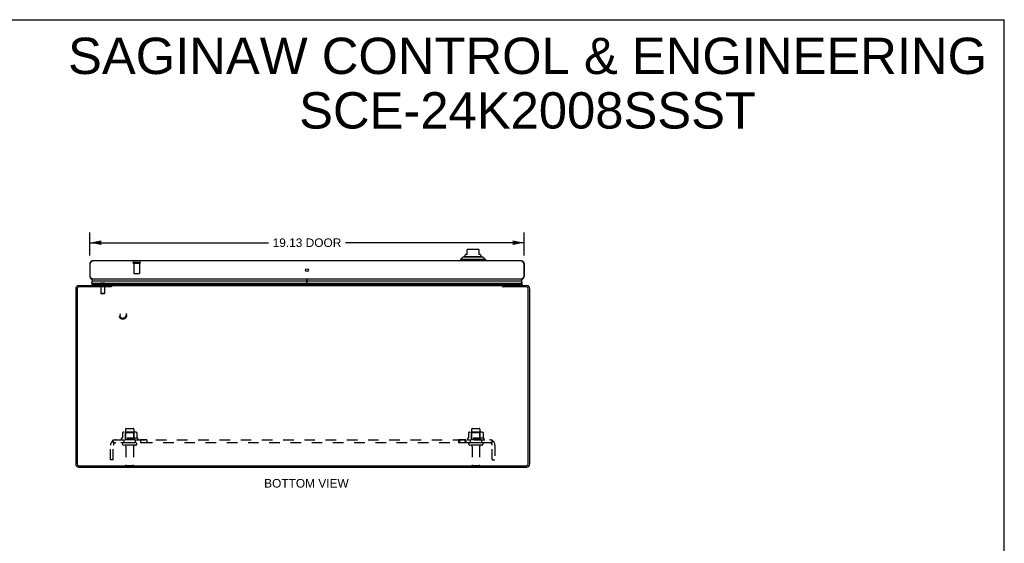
# Model space of a CAD drawing. Header units: inches. Extents: x 0 to 85, y 0 to 55.
# Tile 5 of 5: x 41.6 to 85, y 31.9 to 55. Entities that reach past the tile are written whole.
import ezdxf

# ---------------------------------------------------------------- set-up
doc = ezdxf.new("R2010")
doc.units = ezdxf.units.IN
doc.header["$LTSCALE"] = 4.675
doc.header["$MEASUREMENT"] = 0
doc.linetypes.add('HIDDEN', pattern=[0.2, 0.1, -0.1])
doc.layers.get('0').update_dxf_attribs({"linetype": 'CONTINUOUS'})
for name, color, linetype in [('02___PRT_ALL_AXES', 7, 'CONTINUOUS'), ('DEFAULT_2', 8, 'HIDDEN'), ('DIMENSIONS', 7, 'CONTINUOUS')]:
    doc.layers.add(name, color=color, linetype=linetype)
doc.styles.get("Standard").update_dxf_attribs({"font": 'arial.ttf'})
doc.dimstyles.new('DIMSTYLE_1', dxfattribs={"dimtxt": 0.375, "dimasz": 0.5, "dimexe": 0.09, "dimexo": 0.07, "dimgap": 0.0375, "dimtad": 0, "dimtih": 1, "dimtoh": 1, "dimzin": 4, "dimdsep": 46, "dimtxsty": 'Standard', "dimblk": '_FILLED', "dimblk1": '_FILLED', "dimblk2": '_FILLED', "dimcen": 0.09, "dimazin": 1, "dimtfac": 1, "dimtofl": 0, "dimtmove": 0, "dimatfit": 3, "dimldrblk": '_FILLED', "dimfxl": 0, "dimtolj": 1, "dimtzin": 4, "dimarcsym": 0})

# ---------------------------------------------------------------- blocks, each defined once
blk = doc.blocks.new('_FILLED')
at = {"color": 0, "linetype": 'ByBlock'}
blk.add_solid([(0, 0), (-1, 0.2), (-1, -0.2)], dxfattribs=at)
blk = doc.blocks.new('*D11')
at = {"layer": 'DIMENSIONS', "color": 2, "linetype": 'Continuous'}
for p, q in [((44.72, 44.612), (44.72, 45.631)), ((63.845, 44.612), (63.845, 45.631)), ((44.72, 45.181), (52.583, 45.181)), ((63.845, 45.181), (55.983, 45.181))]:
    blk.add_line(p, q, dxfattribs=at)
at = {"layer": 'DIMENSIONS', "color": 2, "linetype": 'Continuous', "xscale": 0.5, "yscale": 0.5, "zscale": 0.5, "rotation": 180}
blk.add_blockref('_FILLED', (44.72, 45.181), dxfattribs=at)
at = {"layer": 'DIMENSIONS', "color": 2, "linetype": 'Continuous', "xscale": 0.5, "yscale": 0.5, "zscale": 0.5}
blk.add_blockref('_FILLED', (63.845, 45.181), dxfattribs=at)
at = {"layer": 'DIMENSIONS', "color": 2, "linetype": 'Continuous', "insert": (54.283, 45.368), "char_height": 0.375, "width": 3.02509, "attachment_point": 2, "line_spacing_factor": 0.9}
blk.add_mtext('19.13 DOOR', dxfattribs=at)

msp = doc.modelspace()

# ---------------------------------------------------------------- linework, layer by layer
at = {"color": 7, "linetype": 'Continuous'}
for p, q in [((0, 55), (85, 55)), ((85, 0), (85, 55)), ((61.339, 44.666), (61.339, 44.875)), ((61.812, 44.882), (61.379, 44.882)), ((61.851, 44.875), (61.851, 44.666)), ((44.72, 44.262), (44.733, 44.262)), ((61.143, 44.54), (61.044, 44.441)), ((62.147, 44.441), (61.044, 44.441)), ((61.044, 44.441), (61.044, 44.382)), ((62.048, 44.54), (61.143, 44.54)), ((61.212, 44.567), (61.979, 44.567)), ((61.339, 44.666), (61.261, 44.666)), ((61.261, 44.652), (61.261, 44.666)), ((61.93, 44.666), (61.851, 44.666)), ((61.93, 44.652), (61.93, 44.666)), ((62.048, 44.54), (62.147, 44.441)), ((62.147, 44.441), (62.147, 44.382)), ((63.845, 44.262), (63.832, 44.262)), ((44.72, 43.692), (44.733, 43.692)), ((44.805, 43.405), (54.283, 43.405)), ((54.283, 43.48), (44.833, 43.48)), ((54.283, 43.298), (54.283, 43.572)), ((54.285, 43.298), (54.285, 43.572)), ((63.732, 43.48), (54.285, 43.48)), ((54.285, 43.405), (63.761, 43.405)), ((63.845, 43.692), (63.832, 43.692)), ((44.802, 43.327), (44.825, 43.34)), ((44.802, 43.327), (44.819, 43.298)), ((54.283, 43.327), (44.802, 43.327)), ((44.809, 43.369), (54.283, 43.369)), ((54.283, 43.34), (44.825, 43.34)), ((45.645, 43.237), (45.645, 43.298)), ((45.672, 43.297), (45.645, 43.297)), ((45.645, 43.281), (45.666, 43.255)), ((54.285, 43.369), (63.756, 43.369)), ((63.741, 43.34), (54.285, 43.34)), ((63.763, 43.327), (54.285, 43.327)), ((62.92, 43.297), (62.893, 43.297)), ((62.9, 43.255), (62.92, 43.281)), ((62.92, 43.237), (62.92, 43.298)), ((63.763, 43.327), (63.741, 43.34)), ((63.763, 43.327), (63.747, 43.298))]:
    msp.add_line(p, q, dxfattribs=at)
at = {"color": 3, "linetype": 'Continuous'}
for p, q in [((44.72, 44.262), (44.72, 43.692)), ((44.733, 43.692), (44.733, 44.262)), ((63.725, 44.382), (44.84, 44.382)), ((63.832, 44.262), (63.832, 43.692)), ((63.845, 44.262), (63.845, 43.692)), ((63.725, 43.572), (44.84, 43.572)), ((44.095, 43.153), (44.095, 35.443)), ((44.158, 43.155), (44.158, 35.441)), ((45.642, 43.235), (44.238, 43.235)), ((44.24, 43.298), (45.645, 43.298)), ((45.658, 43.245), (45.654, 43.242)), ((45.672, 43.298), (45.672, 43.256)), ((45.672, 43.298), (62.893, 43.298)), ((62.893, 43.298), (62.893, 43.256)), ((62.92, 43.298), (63.95, 43.298)), ((63.952, 43.235), (62.923, 43.235)), ((64.032, 35.441), (64.032, 43.155)), ((64.095, 35.443), (64.095, 43.153)), ((44.238, 35.361), (63.952, 35.361)), ((44.24, 35.298), (63.95, 35.298))]:
    msp.add_line(p, q, dxfattribs=at)
for points in [[(44.733, 44.262), (44.738, 44.27), (44.742, 44.278), (44.747, 44.285), (44.751, 44.293), (44.756, 44.301), (44.76, 44.308), (44.765, 44.315), (44.769, 44.322), (44.774, 44.329), (44.778, 44.335), (44.782, 44.341), (44.787, 44.347), (44.791, 44.352), (44.796, 44.357), (44.8, 44.362), (44.805, 44.366), (44.809, 44.37), (44.814, 44.373), (44.818, 44.376), (44.823, 44.378), (44.827, 44.38), (44.831, 44.381), (44.836, 44.382), (44.84, 44.382)], [(63.725, 44.382), (63.73, 44.382), (63.734, 44.381), (63.739, 44.38), (63.743, 44.378), (63.748, 44.376), (63.752, 44.373), (63.757, 44.37), (63.761, 44.366), (63.766, 44.362), (63.77, 44.357), (63.774, 44.352), (63.779, 44.347), (63.783, 44.341), (63.788, 44.335), (63.792, 44.329), (63.797, 44.322), (63.801, 44.315), (63.806, 44.308), (63.81, 44.301), (63.815, 44.293), (63.819, 44.285), (63.823, 44.278), (63.828, 44.27), (63.832, 44.262)], [(44.84, 43.572), (44.836, 43.572), (44.831, 43.573), (44.827, 43.574), (44.823, 43.576), (44.818, 43.578), (44.814, 43.581), (44.809, 43.584), (44.805, 43.588), (44.8, 43.592), (44.796, 43.597), (44.791, 43.602), (44.787, 43.607), (44.782, 43.613), (44.778, 43.619), (44.774, 43.625), (44.769, 43.632), (44.765, 43.639), (44.76, 43.646), (44.756, 43.654), (44.751, 43.661), (44.747, 43.669), (44.742, 43.676), (44.738, 43.684), (44.733, 43.692)], [(63.832, 43.692), (63.828, 43.684), (63.823, 43.676), (63.819, 43.669), (63.815, 43.661), (63.81, 43.654), (63.806, 43.646), (63.801, 43.639), (63.797, 43.632), (63.792, 43.625), (63.788, 43.619), (63.783, 43.613), (63.779, 43.607), (63.774, 43.602), (63.77, 43.597), (63.766, 43.592), (63.761, 43.588), (63.757, 43.584), (63.752, 43.581), (63.748, 43.578), (63.743, 43.576), (63.739, 43.574), (63.734, 43.573), (63.73, 43.572), (63.725, 43.572)], [(45.654, 43.242), (45.652, 43.242), (45.651, 43.241), (45.65, 43.24), (45.649, 43.24), (45.648, 43.239), (45.647, 43.238), (45.646, 43.238), (45.645, 43.237), (45.644, 43.236), (45.642, 43.235)], [(45.672, 43.256), (45.671, 43.255), (45.67, 43.254), (45.669, 43.253), (45.668, 43.252), (45.667, 43.251), (45.666, 43.25), (45.665, 43.249), (45.664, 43.249), (45.663, 43.248), (45.662, 43.247), (45.661, 43.247), (45.66, 43.246), (45.659, 43.245), (45.658, 43.245)], [(62.893, 43.256), (62.894, 43.255), (62.895, 43.254), (62.897, 43.253), (62.898, 43.252), (62.899, 43.251), (62.9, 43.25), (62.901, 43.249), (62.902, 43.249), (62.903, 43.248), (62.904, 43.247), (62.905, 43.247), (62.906, 43.246), (62.907, 43.245), (62.908, 43.245), (62.911, 43.243)], [(62.911, 43.243), (62.912, 43.242), (62.913, 43.242), (62.914, 43.241), (62.916, 43.24), (62.917, 43.24), (62.918, 43.239), (62.919, 43.238), (62.92, 43.238), (62.921, 43.237), (62.922, 43.236), (62.923, 43.235)]]:
    msp.add_lwpolyline(points, dxfattribs=at)
at = {"color": 7, "linetype": 'Continuous'}
for points in [[(44.805, 43.405), (44.805, 43.411), (44.806, 43.418), (44.807, 43.424), (44.808, 43.431), (44.81, 43.437), (44.812, 43.443), (44.815, 43.45), (44.818, 43.456), (44.821, 43.462), (44.825, 43.468), (44.829, 43.474), (44.833, 43.48)], [(63.761, 43.405), (63.761, 43.411), (63.76, 43.418), (63.759, 43.424), (63.758, 43.431), (63.756, 43.437), (63.754, 43.443), (63.751, 43.45), (63.748, 43.456), (63.745, 43.462), (63.741, 43.468), (63.737, 43.474), (63.732, 43.48)], [(45.666, 43.255), (45.665, 43.254), (45.664, 43.253), (45.663, 43.251), (45.662, 43.249), (45.66, 43.247), (45.66, 43.246)], [(62.9, 43.255), (62.901, 43.254), (62.902, 43.253), (62.903, 43.251), (62.904, 43.249), (62.905, 43.247), (62.906, 43.246)]]:
    msp.add_lwpolyline(points, dxfattribs=at)
at = {"color": 3, "linetype": 'Continuous'}
msp.add_circle((54.283, 43.97), 0.0625, dxfattribs=at)
at = {"color": 7, "linetype": 'Continuous'}
for centre, radius, start, end in [((61.379, 44.764), 0.118, 90, 109.4785), ((61.812, 44.764), 0.118, 70.5253, 90), ((61.231, 44.518), 0.0492, 90, 153.8851), ((61.231, 44.567), 0.0197, 120, 180.1146), ((61.182, 44.652), 0.0787, 300, 360), ((62.009, 44.652), 0.0787, 180, 240), ((61.96, 44.518), 0.0492, 26.1149, 90), ((61.96, 44.567), 0.0197, 359.8854, 60), ((44.861, 43.394), 0.0569, 168.7115, 205.4863), ((44.86, 43.522), 0.05, 90, 237.3282), ((63.705, 43.522), 0.05, 302.6718, 90), ((63.705, 43.394), 0.0569, 334.5137, 11.2885), ((44.839, 43.366), 0.03, 174.0058, 240.8484), ((45.575, 43.368), 0.145, 308.7549, 311.9881), ((62.99, 43.368), 0.145, 228.0117, 231.2451), ((63.726, 43.366), 0.03, 299.1516, 5.9942)]:
    msp.add_arc(centre, radius, start, end, dxfattribs=at)
at = {"color": 3, "linetype": 'Continuous'}
for centre, radius, start, end in [((44.84, 44.262), 0.12, 90, 180), ((63.725, 44.262), 0.12, 0, 90), ((44.84, 43.692), 0.12, 180, 270), ((63.725, 43.692), 0.12, 270, 360), ((44.24, 43.153), 0.145, 90, 180), ((44.238, 43.155), 0.08, 90, 180), ((63.95, 43.153), 0.145, 0, 90), ((63.952, 43.155), 0.08, 0, 90), ((44.24, 35.443), 0.145, 180, 270), ((44.238, 35.441), 0.08, 180, 270), ((63.95, 35.443), 0.145, 270, 360), ((63.952, 35.441), 0.08, 270, 360)]:
    msp.add_arc(centre, radius, start, end, dxfattribs=at)
at = {"color": 7, "linetype": 'Continuous'}
msp.add_ellipse((63.496, 43.405), major_axis=(-0.265, 0), ratio=0.632157, start_param=-3.140119, end_param=-2.674506, dxfattribs=at)
at = {"layer": '02___PRT_ALL_AXES', "color": 8, "linetype": 'HIDDEN'}
for p, q in [((46.656, 44.279), (46.656, 43.832)), ((46.656, 44.279), (46.904, 44.279)), ((46.904, 44.279), (46.904, 43.832)), ((46.287, 36.968), (46.287, 36.373)), ((46.653, 36.968), (46.653, 36.373)), ((61.537, 36.968), (61.537, 36.373)), ((61.903, 36.968), (61.903, 36.373)), ((46.826, 36.568), (46.115, 36.568)), ((46.136, 36.498), (46.22, 36.498)), ((46.22, 36.498), (46.22, 36.373)), ((46.72, 36.498), (46.22, 36.498)), ((46.72, 36.498), (46.72, 36.373)), ((46.72, 36.498), (46.805, 36.498)), ((46.949, 36.498), (46.949, 36.373)), ((47.23, 36.498), (46.949, 36.498)), ((47.23, 36.498), (47.23, 36.373)), ((61.281, 36.498), (60.961, 36.498)), ((60.961, 36.498), (60.961, 36.373)), ((61, 36.498), (61, 36.373)), ((61.242, 36.498), (61.242, 36.373)), ((61.281, 36.498), (61.281, 36.373)), ((62.076, 36.568), (61.365, 36.568)), ((61.386, 36.498), (61.47, 36.498)), ((61.97, 36.498), (61.47, 36.498)), ((61.47, 36.498), (61.47, 36.373)), ((61.97, 36.498), (62.055, 36.498)), ((61.97, 36.498), (61.97, 36.373)), ((46.72, 36.373), (46.22, 36.373)), ((46.304, 36.205), (46.304, 35.403)), ((46.636, 36.205), (46.636, 35.403)), ((47.23, 36.373), (46.949, 36.373)), ((61.281, 36.373), (60.961, 36.373)), ((61.97, 36.373), (61.47, 36.373)), ((61.554, 36.205), (61.554, 35.403)), ((61.886, 36.205), (61.886, 35.403))]:
    msp.add_line(p, q, dxfattribs=at)
msp.add_circle((46.17, 41.973), 0.124, dxfattribs=at)
for centre, radius, start, end in [((46.136, 36.536), 0.0384, 124.4497, 270), ((46.47, 35.968), 0.698, 117.6814, 120.6631), ((46.47, 35.968), 0.698, 59.3369, 62.3186), ((46.805, 36.536), 0.0384, 270, 55.5503), ((61.386, 36.536), 0.0384, 124.4497, 270), ((61.72, 35.968), 0.698, 117.6814, 120.6631), ((61.72, 35.968), 0.698, 59.3369, 62.3186), ((62.055, 36.536), 0.0384, 270, 55.5503)]:
    msp.add_arc(centre, radius, start, end, dxfattribs=at)
at = {"layer": 'DEFAULT_2', "color": 8, "linetype": 'HIDDEN'}
for p, q in [((46.638, 44.322), (46.922, 44.322)), ((46.638, 44.279), (46.922, 44.279)), ((46.666, 43.822), (46.894, 43.822)), ((45.284, 43.393), (45.214, 43.393)), ((45.224, 43.393), (45.224, 43.333)), ((45.284, 43.393), (45.284, 43.333)), ((45.354, 43.393), (45.284, 43.393)), ((45.344, 43.393), (45.344, 43.333)), ((45.206, 43.298), (45.206, 42.951)), ((45.206, 42.951), (45.211, 42.923)), ((45.361, 42.951), (45.206, 42.951)), ((45.224, 43.333), (45.344, 43.333)), ((45.361, 42.951), (45.356, 42.923)), ((45.361, 43.298), (45.361, 42.951)), ((45.356, 42.923), (45.211, 42.923)), ((46.317, 36.998), (46.623, 36.998)), ((61.567, 36.998), (61.873, 36.998)), ((45.713, 36.444), (45.792, 36.348)), ((45.752, 36.373), (45.752, 36.498)), ((45.752, 36.498), (62.439, 36.498)), ((46.152, 36.813), (46.152, 36.595)), ((46.726, 36.834), (46.215, 36.834)), ((46.287, 36.814), (46.267, 36.834)), ((46.287, 36.518), (46.267, 36.498)), ((46.287, 36.518), (46.287, 36.814)), ((46.654, 36.814), (46.287, 36.814)), ((46.654, 36.518), (46.287, 36.518)), ((46.654, 36.814), (46.674, 36.834)), ((46.654, 36.518), (46.654, 36.814)), ((46.654, 36.518), (46.674, 36.498)), ((46.789, 36.813), (46.789, 36.595)), ((61.402, 36.813), (61.402, 36.595)), ((61.976, 36.834), (61.465, 36.834)), ((61.537, 36.814), (61.517, 36.834)), ((61.537, 36.518), (61.517, 36.498)), ((61.904, 36.814), (61.537, 36.814)), ((61.537, 36.518), (61.537, 36.814)), ((61.904, 36.518), (61.537, 36.518)), ((61.904, 36.814), (61.924, 36.834)), ((61.904, 36.518), (61.904, 36.814)), ((61.904, 36.518), (61.924, 36.498)), ((62.039, 36.813), (62.039, 36.595)), ((62.478, 36.444), (62.398, 36.348)), ((62.439, 36.373), (62.439, 36.498)), ((45.627, 35.623), (45.627, 36.261)), ((62.439, 36.373), (45.752, 36.373)), ((45.752, 35.623), (45.752, 36.261)), ((45.754, 36.418), (45.754, 36.42)), ((45.755, 36.417), (45.754, 36.418)), ((45.755, 36.416), (45.755, 36.417)), ((45.755, 36.414), (45.755, 36.416)), ((45.756, 36.413), (45.755, 36.414)), ((45.756, 36.412), (45.756, 36.413)), ((45.757, 36.41), (45.756, 36.412)), ((45.757, 36.409), (45.757, 36.41)), ((45.758, 36.407), (45.757, 36.409)), ((45.758, 36.406), (45.758, 36.407)), ((45.758, 36.404), (45.758, 36.406)), ((45.759, 36.403), (45.758, 36.404)), ((45.76, 36.401), (45.759, 36.403)), ((45.76, 36.4), (45.76, 36.401)), ((45.761, 36.398), (45.76, 36.4)), ((45.761, 36.397), (45.761, 36.398)), ((45.762, 36.395), (45.761, 36.397)), ((45.763, 36.393), (45.762, 36.395)), ((45.779, 36.355), (45.774, 36.36)), ((46.735, 36.267), (46.206, 36.267)), ((61.985, 36.267), (61.456, 36.267)), ((62.419, 36.373), (62.419, 36.373)), ((62.424, 36.383), (62.423, 36.382)), ((62.423, 36.382), (62.423, 36.381)), ((62.425, 36.385), (62.424, 36.383)), ((62.426, 36.388), (62.425, 36.386)), ((62.425, 36.386), (62.425, 36.385)), ((62.427, 36.389), (62.426, 36.388)), ((62.427, 36.391), (62.427, 36.389)), ((62.431, 36.401), (62.43, 36.399)), ((62.43, 36.399), (62.43, 36.398)), ((62.432, 36.403), (62.431, 36.401)), ((62.433, 36.406), (62.432, 36.404)), ((62.432, 36.404), (62.432, 36.403)), ((62.434, 36.409), (62.433, 36.407)), ((62.433, 36.407), (62.433, 36.406)), ((62.435, 36.412), (62.434, 36.41)), ((62.434, 36.41), (62.434, 36.409)), ((62.436, 36.416), (62.435, 36.415)), ((62.435, 36.415), (62.435, 36.413)), ((62.435, 36.413), (62.435, 36.412)), ((62.437, 36.419), (62.436, 36.417)), ((62.436, 36.417), (62.436, 36.416)), ((62.438, 36.423), (62.437, 36.422)), ((62.437, 36.42), (62.437, 36.419)), ((62.438, 36.425), (62.438, 36.424)), ((62.438, 36.424), (62.438, 36.423)), ((62.439, 35.623), (62.439, 36.261)), ((62.564, 36.261), (62.564, 35.623)), ((45.752, 35.623), (45.627, 35.623)), ((62.439, 35.623), (62.564, 35.623)), ((46.334, 35.373), (46.606, 35.373)), ((61.584, 35.373), (61.856, 35.373))]:
    msp.add_line(p, q, dxfattribs=at)
for points in [[(45.713, 36.444), (45.715, 36.446), (45.717, 36.447), (45.718, 36.45), (45.72, 36.452), (45.721, 36.455), (45.723, 36.457), (45.725, 36.46), (45.726, 36.463), (45.728, 36.467), (45.729, 36.47), (45.73, 36.473), (45.732, 36.476), (45.733, 36.479), (45.734, 36.482), (45.736, 36.484), (45.737, 36.487), (45.738, 36.489), (45.74, 36.492), (45.742, 36.493), (45.743, 36.495), (45.745, 36.496), (45.747, 36.497), (45.748, 36.498), (45.749, 36.498), (45.751, 36.498), (45.752, 36.498)], [(45.752, 36.433), (45.752, 36.433), (45.752, 36.433), (45.752, 36.433), (45.752, 36.433), (45.752, 36.433), (45.752, 36.432), (45.752, 36.432), (45.752, 36.432), (45.752, 36.432), (45.752, 36.431), (45.752, 36.431), (45.752, 36.43), (45.752, 36.43), (45.752, 36.43)], [(46.152, 36.595), (46.151, 36.593), (46.151, 36.592), (46.151, 36.591), (46.151, 36.59), (46.15, 36.59), (46.15, 36.589), (46.15, 36.589), (46.149, 36.588), (46.149, 36.588), (46.148, 36.587), (46.148, 36.587), (46.148, 36.587), (46.148, 36.587), (46.147, 36.586), (46.147, 36.586), (46.147, 36.586), (46.146, 36.586), (46.146, 36.586)], [(46.157, 36.822), (46.156, 36.821), (46.155, 36.82), (46.154, 36.819), (46.153, 36.817), (46.152, 36.816), (46.152, 36.814), (46.152, 36.813)], [(46.783, 36.822), (46.785, 36.821), (46.786, 36.82), (46.787, 36.819), (46.788, 36.817), (46.789, 36.816), (46.789, 36.814), (46.789, 36.813)], [(46.795, 36.586), (46.794, 36.586), (46.794, 36.586), (46.794, 36.586), (46.793, 36.586), (46.793, 36.587), (46.793, 36.587), (46.793, 36.587), (46.792, 36.587), (46.792, 36.588), (46.792, 36.588), (46.791, 36.589), (46.791, 36.589), (46.791, 36.59), (46.79, 36.59), (46.79, 36.591), (46.79, 36.592), (46.789, 36.593), (46.789, 36.595)], [(61.402, 36.595), (61.401, 36.593), (61.401, 36.592), (61.401, 36.591), (61.401, 36.59), (61.4, 36.59), (61.4, 36.589), (61.4, 36.589), (61.399, 36.588), (61.399, 36.588), (61.398, 36.587), (61.398, 36.587), (61.398, 36.587), (61.398, 36.587), (61.397, 36.586), (61.397, 36.586), (61.397, 36.586), (61.396, 36.586), (61.396, 36.586)], [(61.407, 36.822), (61.406, 36.821), (61.405, 36.82), (61.404, 36.819), (61.403, 36.817), (61.402, 36.816), (61.402, 36.814), (61.402, 36.813)], [(62.033, 36.822), (62.035, 36.821), (62.036, 36.82), (62.037, 36.819), (62.038, 36.817), (62.039, 36.816), (62.039, 36.814), (62.039, 36.813)], [(62.045, 36.586), (62.044, 36.586), (62.044, 36.586), (62.044, 36.586), (62.043, 36.586), (62.043, 36.587), (62.043, 36.587), (62.043, 36.587), (62.042, 36.587), (62.042, 36.588), (62.042, 36.588), (62.041, 36.589), (62.041, 36.589), (62.041, 36.59), (62.04, 36.59), (62.04, 36.591), (62.04, 36.592), (62.039, 36.593), (62.039, 36.595)], [(62.439, 36.433), (62.439, 36.433), (62.439, 36.433), (62.439, 36.433), (62.439, 36.432), (62.439, 36.432), (62.439, 36.432), (62.439, 36.431), (62.439, 36.431), (62.439, 36.431), (62.439, 36.43), (62.439, 36.43), (62.439, 36.429), (62.439, 36.429), (62.439, 36.428), (62.439, 36.428), (62.438, 36.427), (62.438, 36.427), (62.438, 36.426), (62.438, 36.426), (62.438, 36.425)], [(62.478, 36.444), (62.476, 36.446), (62.474, 36.447), (62.473, 36.45), (62.471, 36.452), (62.469, 36.455), (62.468, 36.457), (62.466, 36.46), (62.465, 36.463), (62.463, 36.467), (62.462, 36.47), (62.461, 36.473), (62.459, 36.476), (62.458, 36.479), (62.456, 36.482), (62.455, 36.484), (62.454, 36.487), (62.452, 36.489), (62.451, 36.492), (62.449, 36.493), (62.447, 36.495), (62.446, 36.496), (62.444, 36.497), (62.443, 36.498), (62.441, 36.498), (62.44, 36.498), (62.439, 36.498)], [(62.439, 36.43), (62.439, 36.43), (62.439, 36.431), (62.439, 36.431), (62.439, 36.431), (62.439, 36.432), (62.439, 36.432), (62.439, 36.432), (62.439, 36.433), (62.439, 36.433), (62.439, 36.433), (62.439, 36.433)], [(45.754, 36.42), (45.754, 36.421), (45.754, 36.422), (45.753, 36.422), (45.753, 36.423), (45.753, 36.424), (45.753, 36.424), (45.753, 36.425), (45.753, 36.425), (45.753, 36.426), (45.752, 36.427), (45.752, 36.427), (45.752, 36.428), (45.752, 36.428), (45.752, 36.429), (45.752, 36.429), (45.752, 36.43), (45.752, 36.43), (45.752, 36.431), (45.752, 36.431), (45.752, 36.432), (45.752, 36.432), (45.752, 36.432), (45.752, 36.433)], [(45.774, 36.36), (45.772, 36.361), (45.77, 36.363), (45.769, 36.365), (45.767, 36.366), (45.765, 36.368), (45.763, 36.369), (45.761, 36.37), (45.759, 36.371), (45.757, 36.372), (45.756, 36.372), (45.754, 36.373), (45.753, 36.373), (45.752, 36.373)], [(45.775, 36.369), (45.775, 36.369), (45.775, 36.369), (45.775, 36.369), (45.775, 36.369), (45.774, 36.369), (45.774, 36.37), (45.774, 36.37), (45.774, 36.37), (45.774, 36.371), (45.773, 36.371), (45.773, 36.371), (45.773, 36.372), (45.773, 36.372), (45.772, 36.373), (45.772, 36.373), (45.772, 36.374), (45.771, 36.374), (45.771, 36.375), (45.771, 36.376), (45.771, 36.376), (45.77, 36.377), (45.77, 36.377), (45.77, 36.378), (45.769, 36.379), (45.769, 36.379), (45.769, 36.38), (45.768, 36.381), (45.768, 36.381), (45.768, 36.382), (45.767, 36.383), (45.767, 36.384), (45.766, 36.384), (45.766, 36.385), (45.766, 36.386), (45.765, 36.387), (45.765, 36.387), (45.765, 36.388), (45.764, 36.389), (45.764, 36.39), (45.764, 36.391), (45.763, 36.392), (45.763, 36.392), (45.763, 36.393)], [(45.772, 36.373), (45.772, 36.372), (45.772, 36.372), (45.773, 36.372), (45.773, 36.371), (45.773, 36.371), (45.774, 36.371), (45.774, 36.37), (45.774, 36.37), (45.774, 36.37), (45.774, 36.369), (45.774, 36.369), (45.775, 36.369)], [(45.792, 36.348), (45.792, 36.347), (45.791, 36.347), (45.791, 36.347), (45.79, 36.347), (45.789, 36.347), (45.789, 36.348), (45.788, 36.348), (45.787, 36.349), (45.786, 36.349), (45.785, 36.35), (45.783, 36.351), (45.782, 36.353), (45.78, 36.354), (45.779, 36.355)], [(62.398, 36.348), (62.399, 36.347), (62.399, 36.347), (62.4, 36.347), (62.401, 36.347), (62.401, 36.347), (62.402, 36.348), (62.403, 36.348), (62.404, 36.349), (62.405, 36.349), (62.406, 36.35), (62.408, 36.351), (62.409, 36.353), (62.41, 36.354), (62.412, 36.355), (62.415, 36.358)], [(62.415, 36.358), (62.417, 36.36), (62.419, 36.361), (62.42, 36.363), (62.422, 36.365), (62.424, 36.366), (62.426, 36.368), (62.428, 36.369), (62.43, 36.37), (62.432, 36.371), (62.434, 36.372), (62.435, 36.372), (62.437, 36.373), (62.438, 36.373), (62.439, 36.373)], [(62.423, 36.381), (62.422, 36.38), (62.422, 36.379), (62.421, 36.378), (62.421, 36.378), (62.421, 36.377), (62.42, 36.376), (62.42, 36.376), (62.42, 36.375), (62.42, 36.375), (62.419, 36.374), (62.419, 36.374), (62.419, 36.373), (62.418, 36.373), (62.418, 36.372), (62.418, 36.372), (62.418, 36.372), (62.417, 36.371), (62.417, 36.371), (62.417, 36.37), (62.417, 36.37), (62.417, 36.37), (62.416, 36.37), (62.416, 36.369), (62.416, 36.369)], [(62.416, 36.369), (62.416, 36.369), (62.416, 36.369), (62.416, 36.369), (62.416, 36.369), (62.416, 36.369), (62.416, 36.369), (62.417, 36.37), (62.417, 36.37), (62.417, 36.37), (62.417, 36.37), (62.417, 36.371), (62.418, 36.371), (62.418, 36.371), (62.418, 36.372), (62.419, 36.372), (62.419, 36.373)], [(62.43, 36.398), (62.429, 36.396), (62.429, 36.395), (62.429, 36.394), (62.428, 36.393), (62.428, 36.393), (62.428, 36.392), (62.427, 36.391)], [(62.437, 36.422), (62.437, 36.421), (62.437, 36.42)]]:
    msp.add_lwpolyline(points, dxfattribs=at)
for radius in [0.164, 0.124]:
    msp.add_circle((46.17, 41.973), radius, dxfattribs=at)
for centre, radius, start, end in [((46.638, 44.301), 0.0215, 90, 270), ((46.922, 44.301), 0.0215, 270, 90), ((46.666, 43.832), 0.01, 180, 270), ((46.894, 43.832), 0.01, 270, 360), ((45.214, 43.303), 0.09, 90, 176.4167), ((45.354, 43.303), 0.09, 3.5833, 90), ((45.134, 43.308), 0.01, 176.4167, 270), ((45.433, 43.308), 0.01, 270, 3.5833), ((46.317, 36.968), 0.03, 90, 180), ((46.623, 36.968), 0.03, 0, 90), ((61.567, 36.968), 0.03, 90, 180), ((61.873, 36.968), 0.03, 0, 90), ((45.864, 36.261), 0.237, 90, 180), ((46.215, 36.693), 0.141, 90, 113.95), ((46.726, 36.693), 0.141, 66.05, 90), ((61.465, 36.693), 0.141, 90, 113.95), ((61.976, 36.693), 0.141, 66.05, 90), ((62.327, 36.261), 0.237, 0, 90), ((45.864, 36.261), 0.112, 90, 180), ((46.206, 36.32), 0.053, 90, 270), ((46.242, 36.205), 0.0625, 0, 90), ((46.699, 36.205), 0.0625, 90, 180), ((46.735, 36.32), 0.053, 270, 90), ((61.456, 36.32), 0.053, 90, 270), ((61.492, 36.205), 0.0625, 0, 90), ((61.949, 36.205), 0.0625, 90, 180), ((61.985, 36.32), 0.053, 270, 90), ((62.327, 36.261), 0.112, 0, 90), ((46.334, 35.403), 0.03, 180, 270), ((46.606, 35.403), 0.03, 270, 360), ((61.584, 35.403), 0.03, 180, 270), ((61.856, 35.403), 0.03, 270, 360)]:
    msp.add_arc(centre, radius, start, end, dxfattribs=at)

# ---------------------------------------------------------------- texts
at = {"layer": 'DIMENSIONS', "color": 2, "linetype": 'Continuous', "attachment_point": 2, "line_spacing_factor": 0.9}
for s, insert, char_height, width in [('SAGINAW CONTROL & ENGINEERING\\PSCE-24K2008SSST', (63.999, 54.208), 1.6, 40.41041), ('BOTTOM VIEW', (54.259, 34.776), 0.375, 3.71654)]:
    msp.add_mtext(s, dxfattribs=dict(at, insert=insert, char_height=char_height, width=width))

# ---------------------------------------------------------------- dimensions: what is measured, and where the dimension line sits
at = {"layer": 'DIMENSIONS', "color": 2, "linetype": 'Continuous'}
dim = msp.add_linear_dim(base=(63.845385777, 45.180880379), p1=(44.720385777, 44.542079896), p2=(63.845385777, 44.542079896), text='<> DOOR', dimstyle='DIMSTYLE_1', dxfattribs=at)
dim.commit()
dim.dimension.update_dxf_attribs({"geometry": '*D11', "text_midpoint": (54.282885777, 45.180880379), "dimtype": 160})

doc.saveas('drawing.dxf')
